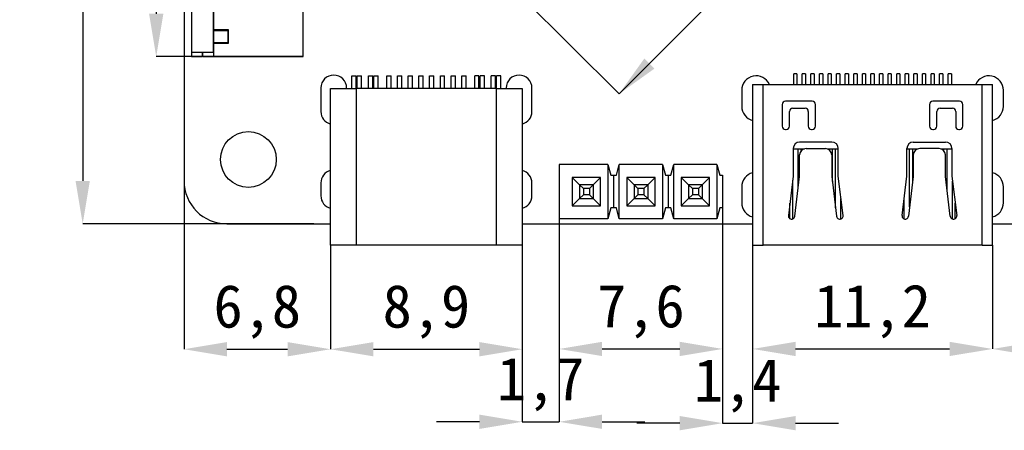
# Model space of a CAD drawing. Header units: millimetres. Extents: x 1707 to 1854, y 2274 to 2502.
# Tile 12 of 22: x 1707 to 1753, y 2360 to 2379. Entities that reach past the tile are written whole.
import ezdxf

# ---------------------------------------------------------------- set-up
doc = ezdxf.new("R2010")
doc.units = ezdxf.units.MM
doc.styles.add('黑体高度2mm', font='simhei.ttf', dxfattribs={"height": 2})
doc.dimstyles.new('红色高度2mm', dxfattribs={"dimtxt": 2, "dimasz": 2, "dimexe": 0, "dimexo": 0, "dimtad": 1, "dimdec": 1, "dimtxsty": '黑体高度2mm', "dimcen": 2.5, "dimclrd": 1, "dimclre": 1, "dimclrt": 1, "dimadec": 0, "dimazin": 0, "dimtfac": 1, "dimtdec": 1, "dimtmove": 0, "dimatfit": 3, "dimfxl": 1, "dimarcsym": 0})

# ---------------------------------------------------------------- blocks, each defined once
blk = doc.blocks.new('*D24')
at = {"color": 1, "lineweight": -2, "transparency": 16777216}
for p, q in [((1720.769, 2404.679), (1709.996, 2404.679)), ((1709.996, 2402.679), (1709.996, 2371.679)), ((1720.769, 2369.679), (1709.996, 2369.679))]:
    blk.add_line(p, q, dxfattribs=at)
at = {"color": 1, "transparency": 16777216}
for points in [[(1709.663, 2402.679), (1710.33, 2402.679), (1709.996, 2404.679)], [(1709.663, 2371.679), (1710.33, 2371.679), (1709.996, 2369.679)]]:
    blk.add_solid(points, dxfattribs=at)
at = {"layer": 'Defpoints', "color": 0, "transparency": 16777216}
for p in [(1720.769, 2404.679), (1709.996, 2369.679), (1720.769, 2369.679)]:
    blk.add_point(p, dxfattribs=at)
at = {"color": 1, "transparency": 16777216, "insert": (1708.371, 2387.179), "char_height": 2, "attachment_point": 5, "rotation": 90, "style": '黑体高度2mm'}
blk.add_mtext('35', dxfattribs=at)
blk = doc.blocks.new('*D29')
at = {"color": 1, "lineweight": -2, "transparency": 16777216}
for p, q in [((1720.27, 2396.879), (1713.424, 2396.879)), ((1713.424, 2394.879), (1713.424, 2379.479)), ((1720.27, 2377.479), (1713.424, 2377.479))]:
    blk.add_line(p, q, dxfattribs=at)
at = {"color": 1, "transparency": 16777216}
for points in [[(1713.091, 2394.879), (1713.757, 2394.879), (1713.424, 2396.879)], [(1713.091, 2379.479), (1713.757, 2379.479), (1713.424, 2377.479)]]:
    blk.add_solid(points, dxfattribs=at)
at = {"layer": 'Defpoints', "color": 0, "transparency": 16777216}
for p in [(1720.27, 2396.879), (1713.424, 2377.479), (1720.27, 2377.479)]:
    blk.add_point(p, dxfattribs=at)
at = {"color": 1, "transparency": 16777216, "insert": (1711.675, 2387.179), "char_height": 2, "attachment_point": 5, "rotation": 90, "style": '黑体高度2mm'}
blk.add_mtext('19,4', dxfattribs=at)
blk = doc.blocks.new('*D32')
at = {"color": 1, "lineweight": -2, "transparency": 16777216}
blk.add_line((1736.416, 2377.152), (1744.547, 2385.284), dxfattribs=at)
at = {"color": 1, "transparency": 16777216}
for points in [[(1744.312, 2385.52), (1744.783, 2385.048), (1745.962, 2386.698)], [(1736.18, 2377.388), (1736.651, 2376.917), (1735.002, 2375.738)]]:
    blk.add_solid(points, dxfattribs=at)
at = {"layer": 'Defpoints', "color": 0, "transparency": 16777216}
for p in [(1745.962, 2386.698), (1745.962, 2386.698), (1735.002, 2375.738)]:
    blk.add_point(p, dxfattribs=at)
at = {"color": 1, "transparency": 16777216, "insert": (1739.245, 2382.455), "char_height": 2, "attachment_point": 5, "rotation": 45, "style": '黑体高度2mm'}
blk.add_mtext('15,5', dxfattribs=at)
blk = doc.blocks.new('*D36')
at = {"color": 1, "lineweight": -2, "transparency": 16777216}
for p, q in [((1714.72, 2371.679), (1714.72, 2363.829)), ((1721.55, 2368.684), (1721.55, 2363.829)), ((1716.72, 2363.829), (1719.55, 2363.829))]:
    blk.add_line(p, q, dxfattribs=at)
at = {"color": 1, "transparency": 16777216}
for points in [[(1716.72, 2364.162), (1716.72, 2363.496), (1714.72, 2363.829)], [(1719.55, 2364.162), (1719.55, 2363.496), (1721.55, 2363.829)]]:
    blk.add_solid(points, dxfattribs=at)
at = {"layer": 'Defpoints', "color": 0, "transparency": 16777216}
for p in [(1714.72, 2371.679), (1721.55, 2368.684), (1721.55, 2363.829)]:
    blk.add_point(p, dxfattribs=at)
at = {"color": 1, "transparency": 16777216, "insert": (1718.135, 2365.578), "char_height": 2, "attachment_point": 5, "style": '黑体高度2mm'}
blk.add_mtext('6,8', dxfattribs=at)
blk = doc.blocks.new('*D37')
at = {"color": 1, "lineweight": -2, "transparency": 16777216}
for p, q in [((1730.49, 2368.684), (1730.49, 2363.829)), ((1723.55, 2363.829), (1728.49, 2363.829))]:
    blk.add_line(p, q, dxfattribs=at)
at = {"color": 1, "transparency": 16777216}
for points in [[(1723.55, 2364.162), (1723.55, 2363.496), (1721.55, 2363.829)], [(1728.49, 2364.162), (1728.49, 2363.496), (1730.49, 2363.829)]]:
    blk.add_solid(points, dxfattribs=at)
at = {"layer": 'Defpoints', "color": 0, "transparency": 16777216}
for p in [(1730.49, 2368.684), (1721.55, 2363.829), (1730.49, 2363.829)]:
    blk.add_point(p, dxfattribs=at)
at = {"color": 1, "transparency": 16777216, "insert": (1726.02, 2365.578), "char_height": 2, "attachment_point": 5, "style": '黑体高度2mm'}
blk.add_mtext('8,9', dxfattribs=at)
blk = doc.blocks.new('*D38')
at = {"color": 1, "lineweight": -2, "transparency": 16777216}
for p, q in [((1732.21, 2369.909), (1732.21, 2360.445)), ((1730.49, 2363.829), (1730.49, 2360.445)), ((1728.49, 2360.445), (1726.49, 2360.445)), ((1730.49, 2360.445), (1732.21, 2360.445)), ((1734.21, 2360.445), (1736.21, 2360.445))]:
    blk.add_line(p, q, dxfattribs=at)
at = {"color": 1, "transparency": 16777216}
for points in [[(1728.49, 2360.779), (1728.49, 2360.112), (1730.49, 2360.445)], [(1734.21, 2360.779), (1734.21, 2360.112), (1732.21, 2360.445)]]:
    blk.add_solid(points, dxfattribs=at)
at = {"layer": 'Defpoints', "color": 0, "transparency": 16777216}
for p in [(1732.21, 2369.909), (1730.49, 2363.829), (1732.21, 2360.445)]:
    blk.add_point(p, dxfattribs=at)
at = {"color": 1, "transparency": 16777216, "insert": (1731.35, 2362.194), "char_height": 2, "attachment_point": 5, "style": '黑体高度2mm'}
blk.add_mtext('1,7', dxfattribs=at)
blk = doc.blocks.new('*D39')
at = {"color": 1, "lineweight": -2, "transparency": 16777216}
for p, q in [((1739.83, 2371.179), (1739.83, 2363.842)), ((1732.21, 2369.909), (1732.21, 2363.842)), ((1734.21, 2363.842), (1737.83, 2363.842))]:
    blk.add_line(p, q, dxfattribs=at)
at = {"color": 1, "transparency": 16777216}
for points in [[(1734.21, 2364.175), (1734.21, 2363.509), (1732.21, 2363.842)], [(1737.83, 2364.175), (1737.83, 2363.509), (1739.83, 2363.842)]]:
    blk.add_solid(points, dxfattribs=at)
at = {"layer": 'Defpoints', "color": 0, "transparency": 16777216}
for p in [(1739.83, 2371.179), (1732.21, 2369.909), (1739.83, 2363.842)]:
    blk.add_point(p, dxfattribs=at)
at = {"color": 1, "transparency": 16777216, "insert": (1736.02, 2365.591), "char_height": 2, "attachment_point": 5, "style": '黑体高度2mm'}
blk.add_mtext('7,6', dxfattribs=at)
blk = doc.blocks.new('*D40')
at = {"color": 1, "lineweight": -2, "transparency": 16777216}
for p, q in [((1739.83, 2371.179), (1739.83, 2360.381)), ((1741.228, 2371.179), (1741.228, 2360.381)), ((1737.83, 2360.381), (1735.83, 2360.381)), ((1739.83, 2360.381), (1741.228, 2360.381)), ((1743.228, 2360.381), (1745.228, 2360.381))]:
    blk.add_line(p, q, dxfattribs=at)
at = {"color": 1, "transparency": 16777216}
for points in [[(1737.83, 2360.714), (1737.83, 2360.047), (1739.83, 2360.381)], [(1743.228, 2360.714), (1743.228, 2360.047), (1741.228, 2360.381)]]:
    blk.add_solid(points, dxfattribs=at)
at = {"layer": 'Defpoints', "color": 0, "transparency": 16777216}
for p in [(1739.83, 2371.179), (1741.228, 2371.179), (1741.228, 2360.381)]:
    blk.add_point(p, dxfattribs=at)
at = {"color": 1, "transparency": 16777216, "insert": (1740.529, 2362.129), "char_height": 2, "attachment_point": 5, "style": '黑体高度2mm'}
blk.add_mtext('1,4', dxfattribs=at)
blk = doc.blocks.new('*D41')
at = {"color": 1, "lineweight": -2, "transparency": 16777216}
for p, q in [((1741.228, 2368.679), (1741.228, 2363.842)), ((1752.412, 2368.679), (1752.412, 2363.842)), ((1743.228, 2363.842), (1750.412, 2363.842))]:
    blk.add_line(p, q, dxfattribs=at)
at = {"color": 1, "transparency": 16777216}
for points in [[(1743.228, 2364.175), (1743.228, 2363.509), (1741.228, 2363.842)], [(1750.412, 2364.175), (1750.412, 2363.509), (1752.412, 2363.842)]]:
    blk.add_solid(points, dxfattribs=at)
at = {"layer": 'Defpoints', "color": 0, "transparency": 16777216}
for p in [(1741.228, 2368.679), (1752.412, 2368.679), (1752.412, 2363.842)]:
    blk.add_point(p, dxfattribs=at)
at = {"color": 1, "transparency": 16777216, "insert": (1746.82, 2365.591), "char_height": 2, "attachment_point": 5, "style": '黑体高度2mm'}
blk.add_mtext('11,2', dxfattribs=at)
blk = doc.blocks.new('*D42')
at = {"color": 1, "lineweight": -2, "transparency": 16777216}
for p, q in [((1768.95, 2368.684), (1768.95, 2363.842)), ((1754.412, 2363.842), (1766.95, 2363.842))]:
    blk.add_line(p, q, dxfattribs=at)
at = {"color": 1, "transparency": 16777216}
for points in [[(1754.412, 2364.175), (1754.412, 2363.509), (1752.412, 2363.842)], [(1766.95, 2364.175), (1766.95, 2363.509), (1768.95, 2363.842)]]:
    blk.add_solid(points, dxfattribs=at)
at = {"layer": 'Defpoints', "color": 0, "transparency": 16777216}
for p in [(1768.95, 2368.684), (1752.412, 2363.842), (1768.95, 2363.842)]:
    blk.add_point(p, dxfattribs=at)
at = {"color": 1, "transparency": 16777216, "insert": (1760.681, 2365.591), "char_height": 2, "attachment_point": 5, "style": '黑体高度2mm'}
blk.add_mtext('16,5', dxfattribs=at)

msp = doc.modelspace()

# ---------------------------------------------------------------- linework, layer by layer
at = {"color": 7, "linetype": 'Continuous', "lineweight": 25}
for p, q in [((1714.72, 2402.679), (1714.72, 2371.679)), ((1715.07, 2396.679), (1715.07, 2377.679)), ((1716.072, 2396.679), (1716.072, 2377.679)), ((1720.27, 2377.479), (1720.27, 2396.879)), ((1716.092, 2395.64), (1716.092, 2378.718)), ((1735.002, 2375.738), (1745.962, 2386.698)), ((1724.748, 2385.991), (1735.002, 2375.738)), ((1716.786, 2378.718), (1716.092, 2378.718)), ((1716.092, 2378.698), (1716.092, 2378.718)), ((1716.092, 2378.698), (1716.092, 2378.119)), ((1716.092, 2378.698), (1716.766, 2378.698)), ((1716.766, 2378.698), (1716.766, 2378.119)), ((1716.786, 2378.099), (1716.786, 2378.718)), ((1716.766, 2378.119), (1716.092, 2378.119)), ((1716.092, 2378.099), (1716.092, 2378.119)), ((1716.092, 2378.099), (1716.092, 2377.479)), ((1716.092, 2378.099), (1716.786, 2378.099)), ((1715.07, 2377.679), (1716.072, 2377.679)), ((1715.07, 2377.679), (1715.07, 2377.479)), ((1715.07, 2377.479), (1715.57, 2377.479)), ((1715.57, 2377.679), (1715.57, 2377.479)), ((1715.59, 2377.479), (1715.59, 2377.679)), ((1715.59, 2377.479), (1716.092, 2377.479)), ((1716.092, 2377.479), (1720.27, 2377.479)), ((1722.545, 2376.584), (1722.745, 2376.584)), ((1722.545, 2375.984), (1722.545, 2376.584)), ((1722.745, 2375.984), (1722.745, 2376.584)), ((1722.795, 2376.584), (1722.995, 2376.584)), ((1722.795, 2375.984), (1722.795, 2376.584)), ((1722.995, 2375.984), (1722.995, 2376.584)), ((1723.317, 2375.984), (1723.317, 2376.584)), ((1723.317, 2376.584), (1723.517, 2376.584)), ((1723.517, 2375.984), (1723.517, 2376.584)), ((1723.567, 2376.584), (1723.767, 2376.584)), ((1723.567, 2375.984), (1723.567, 2376.584)), ((1723.767, 2375.984), (1723.767, 2376.584)), ((1724.17, 2375.984), (1724.17, 2376.584)), ((1724.17, 2376.584), (1724.37, 2376.584)), ((1724.37, 2375.984), (1724.37, 2376.584)), ((1724.67, 2375.984), (1724.67, 2376.584)), ((1724.67, 2376.584), (1724.87, 2376.584)), ((1724.87, 2375.984), (1724.87, 2376.584)), ((1725.17, 2376.584), (1725.37, 2376.584)), ((1725.17, 2375.984), (1725.17, 2376.584)), ((1725.37, 2375.984), (1725.37, 2376.584)), ((1725.67, 2375.984), (1725.67, 2376.584)), ((1725.67, 2376.584), (1725.87, 2376.584)), ((1725.87, 2375.984), (1725.87, 2376.584)), ((1726.17, 2376.584), (1726.37, 2376.584)), ((1726.17, 2375.984), (1726.17, 2376.584)), ((1726.37, 2375.984), (1726.37, 2376.584)), ((1726.67, 2376.584), (1726.87, 2376.584)), ((1726.67, 2375.984), (1726.67, 2376.584)), ((1726.87, 2375.984), (1726.87, 2376.584)), ((1727.17, 2376.584), (1727.37, 2376.584)), ((1727.17, 2375.984), (1727.17, 2376.584)), ((1727.37, 2375.984), (1727.37, 2376.584)), ((1727.67, 2376.584), (1727.87, 2376.584)), ((1727.67, 2375.984), (1727.67, 2376.584)), ((1727.87, 2375.984), (1727.87, 2376.584)), ((1728.472, 2376.584), (1728.272, 2376.584)), ((1728.272, 2375.984), (1728.272, 2376.584)), ((1728.472, 2375.984), (1728.472, 2376.584)), ((1728.722, 2376.584), (1728.522, 2376.584)), ((1728.522, 2375.984), (1728.522, 2376.584)), ((1728.722, 2375.984), (1728.722, 2376.584)), ((1729.245, 2376.584), (1729.045, 2376.584)), ((1729.045, 2375.984), (1729.045, 2376.584)), ((1729.245, 2375.984), (1729.245, 2376.584)), ((1729.495, 2376.584), (1729.295, 2376.584)), ((1729.295, 2375.984), (1729.295, 2376.584)), ((1729.495, 2375.984), (1729.495, 2376.584)), ((1743.295, 2376.675), (1743.145, 2376.675)), ((1743.145, 2376.179), (1743.145, 2376.675)), ((1743.295, 2376.675), (1743.295, 2376.179)), ((1743.695, 2376.675), (1743.545, 2376.675)), ((1743.545, 2376.179), (1743.545, 2376.675)), ((1743.695, 2376.675), (1743.695, 2376.179)), ((1744.095, 2376.675), (1743.945, 2376.675)), ((1743.945, 2376.179), (1743.945, 2376.675)), ((1744.095, 2376.675), (1744.095, 2376.179)), ((1744.495, 2376.675), (1744.345, 2376.675)), ((1744.345, 2376.179), (1744.345, 2376.675)), ((1744.495, 2376.675), (1744.495, 2376.179)), ((1744.895, 2376.675), (1744.745, 2376.675)), ((1744.745, 2376.179), (1744.745, 2376.675)), ((1744.895, 2376.675), (1744.895, 2376.179)), ((1745.295, 2376.675), (1745.145, 2376.675)), ((1745.145, 2376.179), (1745.145, 2376.675)), ((1745.295, 2376.675), (1745.295, 2376.179)), ((1745.695, 2376.675), (1745.545, 2376.675)), ((1745.545, 2376.179), (1745.545, 2376.675)), ((1745.695, 2376.675), (1745.695, 2376.179)), ((1746.095, 2376.675), (1745.945, 2376.675)), ((1745.945, 2376.179), (1745.945, 2376.675)), ((1746.095, 2376.675), (1746.095, 2376.179)), ((1746.495, 2376.675), (1746.345, 2376.675)), ((1746.345, 2376.179), (1746.345, 2376.675)), ((1746.495, 2376.675), (1746.495, 2376.179)), ((1746.895, 2376.675), (1746.745, 2376.675)), ((1746.745, 2376.179), (1746.745, 2376.675)), ((1746.895, 2376.675), (1746.895, 2376.179)), ((1747.295, 2376.675), (1747.145, 2376.675)), ((1747.145, 2376.179), (1747.145, 2376.675)), ((1747.295, 2376.675), (1747.295, 2376.179)), ((1747.695, 2376.675), (1747.545, 2376.675)), ((1747.545, 2376.179), (1747.545, 2376.675)), ((1747.695, 2376.675), (1747.695, 2376.179)), ((1748.095, 2376.675), (1747.945, 2376.675)), ((1747.945, 2376.179), (1747.945, 2376.675)), ((1748.095, 2376.675), (1748.095, 2376.179)), ((1748.495, 2376.675), (1748.345, 2376.675)), ((1748.345, 2376.179), (1748.345, 2376.675)), ((1748.495, 2376.675), (1748.495, 2376.179)), ((1748.895, 2376.675), (1748.745, 2376.675)), ((1748.745, 2376.179), (1748.745, 2376.675)), ((1748.895, 2376.675), (1748.895, 2376.179)), ((1749.295, 2376.675), (1749.145, 2376.675)), ((1749.145, 2376.179), (1749.145, 2376.675)), ((1749.295, 2376.675), (1749.295, 2376.179)), ((1749.695, 2376.675), (1749.545, 2376.675)), ((1749.545, 2376.179), (1749.545, 2376.675)), ((1749.695, 2376.675), (1749.695, 2376.179)), ((1750.095, 2376.675), (1749.945, 2376.675)), ((1749.945, 2376.179), (1749.945, 2376.675)), ((1750.095, 2376.675), (1750.095, 2376.179)), ((1750.495, 2376.675), (1750.345, 2376.675)), ((1750.345, 2376.179), (1750.345, 2376.675)), ((1750.495, 2376.675), (1750.495, 2376.179)), ((1721.1, 2376.014), (1721.1, 2374.914)), ((1721.55, 2368.684), (1721.55, 2375.984)), ((1721.55, 2375.984), (1722.75, 2375.984)), ((1722.3, 2375.984), (1722.3, 2376.014)), ((1722.75, 2375.984), (1722.75, 2368.684)), ((1729.29, 2375.984), (1722.75, 2375.984)), ((1729.29, 2368.684), (1729.29, 2375.984)), ((1729.29, 2375.984), (1730.49, 2375.984)), ((1729.74, 2376.014), (1729.74, 2375.984)), ((1730.49, 2375.984), (1730.49, 2368.684)), ((1730.94, 2374.914), (1730.94, 2376.014)), ((1741.228, 2376.179), (1741.228, 2368.679)), ((1741.228, 2376.179), (1741.715, 2376.179)), ((1741.715, 2368.679), (1741.715, 2376.179)), ((1741.715, 2376.179), (1751.925, 2376.179)), ((1751.925, 2368.679), (1751.925, 2376.179)), ((1751.925, 2376.179), (1752.412, 2376.179)), ((1752.412, 2368.679), (1752.412, 2376.179)), ((1740.72, 2375.904), (1740.72, 2375.154)), ((1752.92, 2375.154), (1752.92, 2375.904)), ((1742.61, 2375.249), (1742.61, 2374.229)), ((1744.01, 2375.399), (1742.76, 2375.399)), ((1743.095, 2375.072), (1743.675, 2375.072)), ((1744.16, 2374.229), (1744.16, 2375.249)), ((1749.48, 2375.249), (1749.48, 2374.229)), ((1750.88, 2375.399), (1749.63, 2375.399)), ((1749.965, 2375.072), (1750.545, 2375.072)), ((1751.03, 2374.229), (1751.03, 2375.249)), ((1742.945, 2374.229), (1742.945, 2374.922)), ((1743.825, 2374.922), (1743.825, 2374.229)), ((1749.815, 2374.229), (1749.815, 2374.922)), ((1750.695, 2374.922), (1750.695, 2374.229)), ((1742.76, 2374.079), (1742.795, 2374.079)), ((1743.975, 2374.079), (1744.01, 2374.079)), ((1749.63, 2374.079), (1749.665, 2374.079)), ((1750.845, 2374.079), (1750.88, 2374.079)), ((1744.92, 2373.489), (1743.42, 2373.489)), ((1748.72, 2373.489), (1750.22, 2373.489)), ((1743.12, 2373.189), (1743.12, 2371.897)), ((1743.12, 2373.179), (1743.643, 2373.179)), ((1743.348, 2371.293), (1743.348, 2373.179)), ((1743.42, 2371.879), (1743.42, 2372.889)), ((1743.497, 2373.09), (1743.497, 2373.179)), ((1743.72, 2373.189), (1744.62, 2373.189)), ((1744.697, 2373.179), (1745.22, 2373.179)), ((1744.697, 2373.179), (1744.697, 2373.179)), ((1744.92, 2372.889), (1744.92, 2371.879)), ((1744.948, 2371.645), (1744.948, 2373.179)), ((1745.097, 2370.427), (1745.097, 2373.179)), ((1745.22, 2371.897), (1745.22, 2373.189)), ((1748.42, 2371.897), (1748.42, 2373.189)), ((1748.42, 2373.179), (1748.943, 2373.179)), ((1748.548, 2370.474), (1748.548, 2373.179)), ((1748.697, 2371.692), (1748.697, 2373.179)), ((1748.72, 2372.889), (1748.72, 2371.879)), ((1749.92, 2373.189), (1749.02, 2373.189)), ((1749.997, 2373.179), (1750.52, 2373.179)), ((1750.148, 2373.083), (1750.148, 2373.179)), ((1750.22, 2371.879), (1750.22, 2372.889)), ((1750.297, 2371.247), (1750.297, 2373.179)), ((1750.52, 2373.189), (1750.52, 2371.897)), ((1732.21, 2372.449), (1732.21, 2369.909)), ((1734.486, 2372.449), (1732.21, 2372.449)), ((1734.486, 2372.449), (1734.486, 2369.909)), ((1734.486, 2372.449), (1734.623, 2371.941)), ((1734.877, 2371.941), (1735.014, 2372.449)), ((1737.026, 2372.449), (1735.014, 2372.449)), ((1735.014, 2369.909), (1735.014, 2372.449)), ((1737.026, 2372.449), (1737.026, 2369.909)), ((1737.026, 2372.449), (1737.163, 2371.941)), ((1737.417, 2371.941), (1737.554, 2372.449)), ((1739.566, 2372.449), (1737.554, 2372.449)), ((1737.554, 2369.909), (1737.554, 2372.449)), ((1739.566, 2372.449), (1739.566, 2369.909)), ((1739.566, 2372.449), (1739.703, 2371.941)), ((1734.14, 2371.839), (1732.82, 2371.839)), ((1732.82, 2371.839), (1732.82, 2370.519)), ((1733.162, 2371.496), (1732.82, 2371.839)), ((1734.14, 2371.839), (1733.797, 2371.496)), ((1734.14, 2370.519), (1734.14, 2371.839)), ((1734.623, 2371.941), (1734.75, 2371.941)), ((1734.75, 2371.941), (1734.75, 2370.417)), ((1734.75, 2371.941), (1734.877, 2371.941)), ((1736.68, 2371.839), (1735.36, 2371.839)), ((1735.36, 2371.839), (1735.36, 2370.519)), ((1735.702, 2371.496), (1735.36, 2371.839)), ((1736.68, 2371.839), (1736.337, 2371.496)), ((1736.68, 2370.519), (1736.68, 2371.839)), ((1737.163, 2371.941), (1737.29, 2371.941)), ((1737.29, 2371.941), (1737.29, 2370.417)), ((1737.29, 2371.941), (1737.417, 2371.941)), ((1739.22, 2371.839), (1737.9, 2371.839)), ((1737.9, 2371.839), (1737.9, 2370.519)), ((1738.242, 2371.496), (1737.9, 2371.839)), ((1739.22, 2371.839), (1738.877, 2371.496)), ((1739.22, 2370.519), (1739.22, 2371.839)), ((1739.703, 2371.941), (1739.83, 2371.941)), ((1739.83, 2371.941), (1739.83, 2370.417)), ((1743.12, 2371.897), (1742.896, 2370.064)), ((1743.194, 2370.028), (1743.42, 2371.879)), ((1744.92, 2371.879), (1745.146, 2370.028)), ((1745.444, 2370.064), (1745.22, 2371.897)), ((1748.196, 2370.064), (1748.42, 2371.897)), ((1748.72, 2371.879), (1748.494, 2370.028)), ((1750.446, 2370.028), (1750.22, 2371.879)), ((1750.52, 2371.897), (1750.744, 2370.064)), ((1721.1, 2371.584), (1721.1, 2370.984)), ((1730.94, 2370.984), (1730.94, 2371.584)), ((1733.338, 2371.321), (1733.162, 2371.496)), ((1733.162, 2371.496), (1733.162, 2370.861)), ((1733.797, 2371.496), (1733.162, 2371.496)), ((1733.797, 2371.496), (1733.622, 2371.321)), ((1733.797, 2371.496), (1733.797, 2370.861)), ((1735.878, 2371.321), (1735.702, 2371.496)), ((1735.702, 2371.496), (1735.702, 2370.861)), ((1736.337, 2371.496), (1735.702, 2371.496)), ((1736.337, 2371.496), (1736.162, 2371.321)), ((1736.337, 2371.496), (1736.337, 2370.861)), ((1738.418, 2371.321), (1738.242, 2371.496)), ((1738.242, 2371.496), (1738.242, 2370.861)), ((1738.877, 2371.496), (1738.242, 2371.496)), ((1738.877, 2371.496), (1738.702, 2371.321)), ((1738.877, 2371.496), (1738.877, 2370.861)), ((1740.72, 2371.404), (1740.72, 2370.654)), ((1743.097, 2369.905), (1743.097, 2371.71)), ((1750.548, 2369.903), (1750.548, 2371.664)), ((1752.92, 2370.654), (1752.92, 2371.404)), ((1733.338, 2371.037), (1733.162, 2370.861)), ((1733.338, 2371.321), (1733.338, 2371.037)), ((1733.622, 2371.321), (1733.338, 2371.321)), ((1733.622, 2371.037), (1733.338, 2371.037)), ((1733.622, 2371.321), (1733.622, 2371.037)), ((1733.622, 2371.037), (1733.797, 2370.861)), ((1735.878, 2371.037), (1735.702, 2370.861)), ((1735.878, 2371.321), (1735.878, 2371.037)), ((1736.162, 2371.321), (1735.878, 2371.321)), ((1736.162, 2371.037), (1735.878, 2371.037)), ((1736.162, 2371.321), (1736.162, 2371.037)), ((1736.162, 2371.037), (1736.337, 2370.861)), ((1738.418, 2371.037), (1738.242, 2370.861)), ((1738.418, 2371.321), (1738.418, 2371.037)), ((1738.702, 2371.321), (1738.418, 2371.321)), ((1738.702, 2371.037), (1738.418, 2371.037)), ((1738.702, 2371.321), (1738.702, 2371.037)), ((1738.702, 2371.037), (1738.877, 2370.861)), ((1732.82, 2370.519), (1733.162, 2370.861)), ((1732.82, 2370.519), (1734.14, 2370.519)), ((1733.162, 2370.861), (1733.797, 2370.861)), ((1734.14, 2370.519), (1733.797, 2370.861)), ((1735.36, 2370.519), (1735.702, 2370.861)), ((1735.36, 2370.519), (1736.68, 2370.519)), ((1735.702, 2370.861), (1736.337, 2370.861)), ((1736.68, 2370.519), (1736.337, 2370.861)), ((1737.9, 2370.519), (1738.242, 2370.861)), ((1737.9, 2370.519), (1739.22, 2370.519)), ((1738.242, 2370.861), (1738.877, 2370.861)), ((1739.22, 2370.519), (1738.877, 2370.861)), ((1745.348, 2369.906), (1745.348, 2370.844)), ((1748.297, 2369.904), (1748.297, 2370.891)), ((1734.623, 2370.417), (1734.486, 2369.909)), ((1734.75, 2370.417), (1734.623, 2370.417)), ((1734.877, 2370.417), (1734.75, 2370.417)), ((1735.014, 2369.909), (1734.877, 2370.417)), ((1737.163, 2370.417), (1737.026, 2369.909)), ((1737.29, 2370.417), (1737.163, 2370.417)), ((1737.417, 2370.417), (1737.29, 2370.417)), ((1737.554, 2369.909), (1737.417, 2370.417)), ((1739.703, 2370.417), (1739.566, 2369.909)), ((1739.83, 2370.417), (1739.703, 2370.417)), ((1716.72, 2369.679), (1721.55, 2369.679)), ((1730.49, 2369.679), (1741.228, 2369.679)), ((1734.486, 2369.909), (1732.21, 2369.909)), ((1737.026, 2369.909), (1735.014, 2369.909)), ((1739.566, 2369.909), (1737.554, 2369.909)), ((1752.412, 2369.679), (1768.95, 2369.679)), ((1722.75, 2368.684), (1721.55, 2368.684)), ((1729.29, 2368.684), (1722.75, 2368.684)), ((1730.49, 2368.684), (1729.29, 2368.684)), ((1741.228, 2368.679), (1741.715, 2368.679)), ((1751.925, 2368.679), (1741.715, 2368.679)), ((1751.925, 2368.679), (1752.412, 2368.679))]:
    msp.add_line(p, q, dxfattribs=at)
at = {"color": 8, "linetype": 'Continuous', "lineweight": 25}
for p, q in [((1742.967, 2369.918), (1742.967, 2370.647)), ((1750.673, 2369.918), (1750.673, 2370.646))]:
    msp.add_line(p, q, dxfattribs=at)
at = {"color": 7, "linetype": 'Continuous', "lineweight": 25}
msp.add_circle((1717.72, 2372.679), 1.3, dxfattribs=at)
for centre, radius, start, end in [((1721.7, 2376.014), 0.6, 0, 180), ((1730.34, 2376.014), 0.6, 0, 180), ((1741.395, 2375.904), 0.675, 24.0421, 180), ((1752.245, 2375.904), 0.675, 0, 155.9579), ((1741.395, 2375.154), 0.675, 180, 255.6409), ((1742.76, 2375.249), 0.15, 90, 180), ((1743.095, 2374.922), 0.15, 90, 180), ((1743.675, 2374.922), 0.15, 0, 90), ((1744.01, 2375.249), 0.15, 0, 90), ((1749.63, 2375.249), 0.15, 90, 180), ((1749.965, 2374.922), 0.15, 90, 180), ((1750.545, 2374.922), 0.15, 0, 90), ((1750.88, 2375.249), 0.15, 0, 90), ((1752.245, 2375.154), 0.675, 284.3591, 0), ((1721.7, 2374.914), 0.6, 180, 255.5213), ((1730.34, 2374.914), 0.6, 284.4787, 0), ((1742.76, 2374.229), 0.15, 180, 270), ((1742.795, 2374.229), 0.15, 270, 0), ((1743.975, 2374.229), 0.15, 180, 270), ((1744.01, 2374.229), 0.15, 270, 0), ((1749.63, 2374.229), 0.15, 180, 270), ((1749.665, 2374.229), 0.15, 270, 0), ((1750.845, 2374.229), 0.15, 180, 270), ((1750.88, 2374.229), 0.15, 270, 0), ((1743.42, 2373.189), 0.3, 90, 180), ((1744.92, 2373.189), 0.3, 0, 90), ((1748.72, 2373.189), 0.3, 90, 180), ((1750.22, 2373.189), 0.3, 0, 90), ((1743.72, 2372.889), 0.3, 90, 180), ((1744.62, 2372.889), 0.3, 0, 90), ((1749.02, 2372.889), 0.3, 90, 180), ((1749.92, 2372.889), 0.3, 0, 90), ((1721.7, 2371.584), 0.6, 104.4787, 180), ((1730.34, 2371.584), 0.6, 0, 75.5213), ((1741.395, 2371.404), 0.675, 104.3591, 180), ((1752.245, 2371.404), 0.675, 0, 75.6409), ((1716.72, 2371.679), 2, 180, 270), ((1721.7, 2370.984), 0.6, 180, 255.5213), ((1730.34, 2370.984), 0.6, 284.4787, 0), ((1741.395, 2370.654), 0.675, 180, 255.6409), ((1752.245, 2370.654), 0.675, 284.3591, 0), ((1743.045, 2370.046), 0.15, 173.04, 353.04), ((1745.295, 2370.046), 0.15, 186.96, 6.96), ((1748.345, 2370.046), 0.15, 173.04, 353.04), ((1750.595, 2370.046), 0.15, 186.96, 6.96)]:
    msp.add_arc(centre, radius, start, end, dxfattribs=at)

# ---------------------------------------------------------------- dimensions: what is measured, and where the dimension line sits
at = {"color": 3}
for base, p1, p2, picture, middle in [((1709.996, 2369.679), (1720.769, 2404.679), (1720.769, 2369.679), '*D24', (1708.371, 2387.179)), ((1713.424, 2377.479), (1720.27, 2396.879), (1720.27, 2377.479), '*D29', (1711.675, 2387.179))]:
    dim = msp.add_linear_dim(base=base, p1=p1, p2=p2, angle=90, dimstyle='红色高度2mm', dxfattribs=at)
    dim.commit()
    dim.dimension.update_dxf_attribs({"geometry": picture, "text_midpoint": middle})
dim = msp.add_aligned_dim(p1=(1735.002, 2375.738), p2=(1745.962, 2386.698), distance=0, dimstyle='红色高度2mm', dxfattribs=at)
dim.commit()
dim.dimension.update_dxf_attribs({"geometry": '*D32', "text_midpoint": (1739.245, 2382.455)})
for base, p1, p2, picture, middle in [((1721.55, 2363.829), (1714.72, 2371.679), (1721.55, 2368.684), '*D36', (1718.135, 2365.578)), ((1739.83, 2363.842), (1732.21, 2369.909), (1739.83, 2371.179), '*D39', (1736.02, 2365.591)), ((1730.49, 2363.829), (1721.55, 2363.829), (1730.49, 2368.684), '*D37', (1726.02, 2365.578)), ((1752.412, 2363.842), (1741.228, 2368.679), (1752.412, 2368.679), '*D41', (1746.82, 2365.591)), ((1768.95, 2363.842), (1752.412, 2363.842), (1768.95, 2368.684), '*D42', (1760.681, 2365.591))]:
    dim = msp.add_linear_dim(base=base, p1=p1, p2=p2, dimstyle='红色高度2mm', dxfattribs=at)
    dim.commit()
    dim.dimension.update_dxf_attribs({"geometry": picture, "text_midpoint": middle})
for base, p1, p2, picture, middle in [((1741.228, 2360.381), (1739.83, 2371.179), (1741.228, 2371.179), '*D40', (1740.529, 2360.381)), ((1732.21, 2360.445), (1730.49, 2363.829), (1732.21, 2369.909), '*D38', (1731.35, 2360.445))]:
    dim = msp.add_linear_dim(base=base, p1=p1, p2=p2, dimstyle='红色高度2mm', dxfattribs=at)
    dim.commit()
    dim.dimension.update_dxf_attribs({"geometry": picture, "text_midpoint": middle, "dimtype": 160})

doc.saveas('drawing.dxf')
